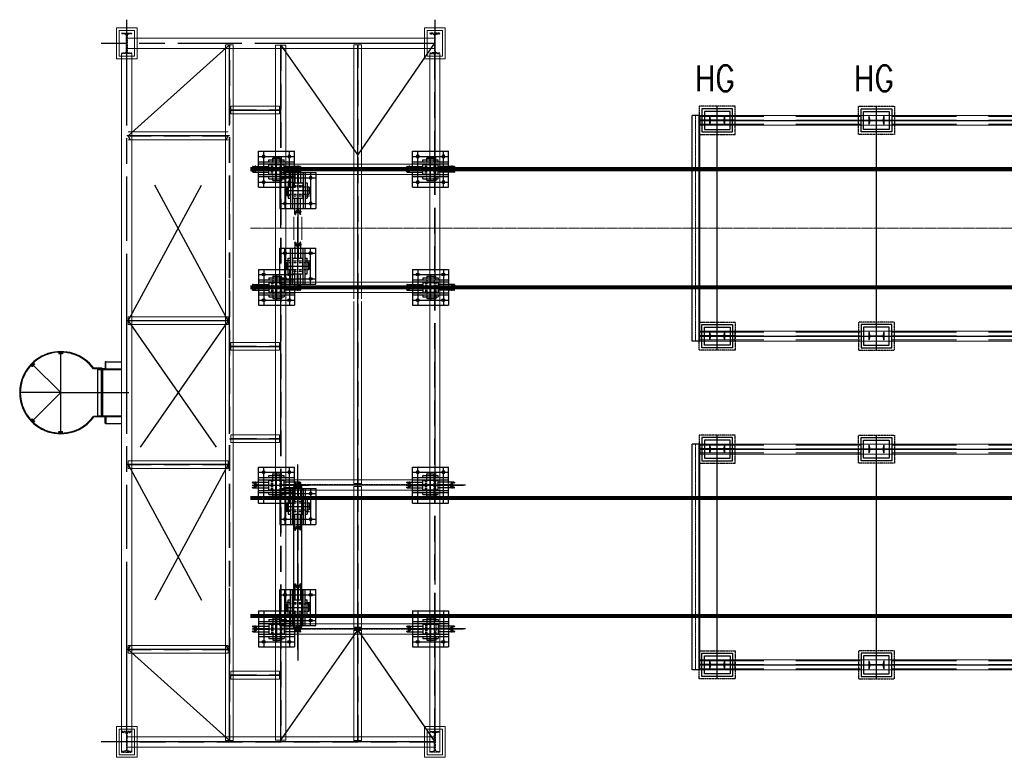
# Model space of a CAD drawing. Header units: inches. Extents: x -204116 to 930598, y -391373 to 256461.
# Tile 63 of 225: x -152857 to -143268, y 244631 to 251812. Entities that reach past the tile are written whole.
import ezdxf
from ezdxf.lldxf.tags import DXFTag

# ---------------------------------------------------------------- set-up
doc = ezdxf.new("R2010")
doc.units = ezdxf.units.IN
doc.header["$LTSCALE"] = 10
doc.header["$MEASUREMENT"] = 0
for name, pattern in [('CENTER', [2, 1.25, -0.25, 0.25, -0.25]), ('CENTRE', [1.5, 0.75, -0.25, 0.25, -0.25]), ('CONTINOUS', [0]), ('DASHED', [0.75, 0.5, -0.25]), ('HIDDEN', [0.375, 0.25, -0.125]), ('PHANTOM', [2.5, 1.25, -0.25, 0.25, -0.25, 0.25, -0.25]), ('PHANTOM2', [1.25, 0.625, -0.125, 0.125, -0.125, 0.125, -0.125])]:
    doc.linetypes.add(name, pattern=pattern)
for name, color, linetype in [('angles', 7, 'Continuous'), ('FDN', 8, 'PHANTOM'), ('H', 3, 'HIDDEN'), ('ismb', 7, 'Continuous'), ('R', 5, 'PHANTOM2')]:
    doc.layers.add(name, color=color, linetype=linetype)
for name, color, linetype, lineweight in [('BEV0002', 1, 'CENTER', 9), ('C', 1, 'CENTER', 25), ('cen', 2, 'CENTER2', 25), ('CTEXT2', 3, 'Continuous', 25), ('HID', 4, 'HIDDEN', 25), ('HIDEN', 8, 'CONTINOUS', 9), ('P', 5, 'PHANTOM2', 9), ('TB', 7, 'Continuous', 0)]:
    doc.layers.add(name, color=color, linetype=linetype, lineweight=lineweight)
doc.styles.get("Standard").update_dxf_attribs({"font": 'simplex.shx'})
tags = doc.linetypes.add('CENTER2', pattern=[1.125, 0.75, -0.125, 0.125, -0.125]).pattern_tags.tags
tags[10:11] = [DXFTag(74, 4), DXFTag(75, 0), DXFTag(340, '0'), DXFTag(46, 1.0), DXFTag(50, 0.0), DXFTag(44, 0.0), DXFTag(45, 0.0)]
tags[8:9] = [DXFTag(74, 4), DXFTag(75, 0), DXFTag(340, '0'), DXFTag(46, 1.0), DXFTag(50, 0.0), DXFTag(44, 0.0), DXFTag(45, 0.0)]
tags[6:7] = [DXFTag(74, 4), DXFTag(75, 0), DXFTag(340, '0'), DXFTag(46, 1.0), DXFTag(50, 0.0), DXFTag(44, 0.0), DXFTag(45, 0.0)]
tags[4:5] = [DXFTag(74, 4), DXFTag(75, 0), DXFTag(340, '0'), DXFTag(46, 1.0), DXFTag(50, 0.0), DXFTag(44, 0.0), DXFTag(45, 0.0)]

# ---------------------------------------------------------------- blocks, each defined once
blk = doc.blocks.new('TakeUp Plan')
for p, q in [((-5795.1, -1097.5, -6.5), (-5795.1, 1097.5, -2.4)), ((-5720.6, 1097.5, -7), (-5795.1, 1097.5, -2.4)), ((-5720.6, 1097.5, -2.1), (-5720.6, 1002.5, -2.1)), ((-5720.6, -1097.5, -2.1), (-5720.6, -1002.5, -2.1)), ((-5720.6, -1097.5, -2), (-5795.1, -1097.5, -6.5))]:
    blk.add_line(p, q)
at = {"color": 1}
blk.add_line((-3781.3, 1050, -2), (-4217.9, 1050, -2), dxfattribs=at)
at = {"color": 2, "elevation": -2}
for points in [[(-5699.6, 937.5), (-5399.6, 937.5), (-5399.6, 1162.5), (-5699.6, 1162.5)], [(-3849.6, 937.5), (-4149.6, 937.5), (-4149.6, 1162.5), (-3849.6, 1162.5)], [(-5699.6, -937.5), (-5399.6, -937.5), (-5399.6, -1162.5), (-5699.6, -1162.5)], [(-3849.6, -937.5), (-4149.6, -937.5), (-4149.6, -1162.5), (-3849.6, -1162.5)]]:
    blk.add_lwpolyline(points, close=True, dxfattribs=at)
at = {"elevation": -2}
for points in [[(-5674.6, 962.5), (-5424.6, 962.5), (-5424.6, 1137.5), (-5674.6, 1137.5)], [(-3874.6, 962.5), (-4124.6, 962.5), (-4124.6, 1137.5), (-3874.6, 1137.5)], [(-5674.6, -962.5), (-5424.6, -962.5), (-5424.6, -1137.5), (-5674.6, -1137.5)], [(-3874.6, -962.5), (-4124.6, -962.5), (-4124.6, -1137.5), (-3874.6, -1137.5)]]:
    blk.add_lwpolyline(points, close=True, dxfattribs=at)
for points in [[(-5378.6, 1052.1), (-5720.6, 1052.1)], [(-5378.6, 1047.9), (-5720.6, 1047.9)], [(-5378.6, -1047.9), (-5720.6, -1047.9)], [(-5378.6, -1052.1), (-5720.6, -1052.1)]]:
    blk.add_lwpolyline(points, dxfattribs=at)
at = {"layer": 'BEV0002'}
blk.add_line((-5760.1, -1097.5, -6.5), (-5760.1, 1097.5, -2.4), dxfattribs=at)
at = {"layer": 'cen', "linetype": 'CENTER', "ltscale": 500}
for p, q in [((-5549.6, -1187.5, -2), (-5549.6, 1187.5, -2)), ((-3999.6, -1187.5, -2), (-3999.6, 1187.5, -2)), ((-5720.6, 1050, -2), (1175.4, 1050, -2)), ((-5720.6, -1050, -2), (1175.4, -1050, -2))]:
    blk.add_line(p, q, dxfattribs=at)
at = {"layer": 'FDN', "ltscale": 0.03, "elevation": -2}
for points in [[(-5724.6, 912.5), (-5374.6, 912.5), (-5374.6, 1187.5), (-5724.6, 1187.5)], [(-3824.6, 912.5), (-4174.6, 912.5), (-4174.6, 1187.5), (-3824.6, 1187.5)], [(-5724.6, -912.5), (-5374.6, -912.5), (-5374.6, -1187.5), (-5724.6, -1187.5)], [(-3824.6, -912.5), (-4174.6, -912.5), (-4174.6, -1187.5), (-3824.6, -1187.5)]]:
    blk.add_lwpolyline(points, close=True, dxfattribs=at)
at = {"layer": 'P', "color": 0, "linetype": 'Continuous'}
for p, q in [((-5378.6, 1097.5, -2), (-5378.6, 1002.5, -2)), ((-5378.6, -1097.5, -2), (-5378.6, -1002.5, -2))]:
    blk.add_line(p, q, dxfattribs=at)
for points, elevation in [([(-5728.9, 1097.5), (-5728.9, -1097.5)], -6.9), ([(-5720.6, 1097.5), (1171.4, 1097.5)], -2), ([(-5720.6, 1097.5), (-5720.6, -1097.5)], -7), ([(-5720.6, 1002.5), (1171.4, 1002.5)], -2), ([(-5720.6, -1002.5), (1171.4, -1002.5)], -2), ([(-5720.6, -1097.5), (1171.4, -1097.5)], -2)]:
    blk.add_lwpolyline(points, dxfattribs=dict(at, elevation=elevation))
at = {"layer": 'P', "color": 2, "linetype": 'HIDDEN', "ltscale": 250, "elevation": -2}
for points in [[(-5720.6, 1087.5), (829.4, 1087.5)], [(-5720.6, 1052.1), (825.4, 1052.1)], [(-5720.6, 1047.9), (825.4, 1047.9)], [(-5720.6, 1012.5), (829.4, 1012.5)], [(-5720.6, -1012.5), (829.4, -1012.5)], [(-5720.6, -1047.9), (825.4, -1047.9)], [(-5720.6, -1052.1), (825.4, -1052.1)], [(-5720.6, -1087.5), (829.4, -1087.5)]]:
    blk.add_lwpolyline(points, dxfattribs=at)
for points in [[(-5474.6, 1087.5), (-5474.6, 1012.5), (-5476.2, 1012.5, -0.373885), (-5480.7, 1016.4), (-5484, 1039.8, 0.373885), (-5492.9, 1047.5), (-5606.3, 1047.5, 0.373885), (-5615.2, 1039.8), (-5618.5, 1016.4, -0.373885), (-5623, 1012.5), (-5624.6, 1012.5), (-5624.6, 1087.5), (-5623, 1087.5, -0.373885), (-5618.5, 1083.6), (-5615.2, 1060.2, 0.373885), (-5606.3, 1052.5), (-5492.9, 1052.5, 0.373885), (-5484, 1060.2), (-5480.7, 1083.6, -0.373885), (-5476.2, 1087.5)], [(-4074.6, 1087.5), (-4074.6, 1012.5), (-4073, 1012.5, 0.373885), (-4068.5, 1016.4), (-4065.2, 1039.8, -0.373885), (-4056.3, 1047.5), (-3942.9, 1047.5, -0.373885), (-3934, 1039.8), (-3930.7, 1016.4, 0.373885), (-3926.2, 1012.5), (-3924.6, 1012.5), (-3924.6, 1087.5), (-3926.2, 1087.5, 0.373885), (-3930.7, 1083.6), (-3934, 1060.2, -0.373885), (-3942.9, 1052.5), (-4056.3, 1052.5, -0.373885), (-4065.2, 1060.2), (-4068.5, 1083.6, 0.373885), (-4073, 1087.5)], [(-5474.6, -1087.5), (-5474.6, -1012.5), (-5476.2, -1012.5, 0.373885), (-5480.7, -1016.4), (-5484, -1039.8, -0.373885), (-5492.9, -1047.5), (-5606.3, -1047.5, -0.373885), (-5615.2, -1039.8), (-5618.5, -1016.4, 0.373885), (-5623, -1012.5), (-5624.6, -1012.5), (-5624.6, -1087.5), (-5623, -1087.5, 0.373885), (-5618.5, -1083.6), (-5615.2, -1060.2, -0.373885), (-5606.3, -1052.5), (-5492.9, -1052.5, -0.373885), (-5484, -1060.2), (-5480.7, -1083.6, 0.373885), (-5476.2, -1087.5)], [(-4074.6, -1087.5), (-4074.6, -1012.5), (-4073, -1012.5, -0.373885), (-4068.5, -1016.4), (-4065.2, -1039.8, 0.373885), (-4056.3, -1047.5), (-3942.9, -1047.5, 0.373885), (-3934, -1039.8), (-3930.7, -1016.4, -0.373885), (-3926.2, -1012.5), (-3924.6, -1012.5), (-3924.6, -1087.5), (-3926.2, -1087.5, -0.373885), (-3930.7, -1083.6), (-3934, -1060.2, 0.373885), (-3942.9, -1052.5), (-4056.3, -1052.5, 0.373885), (-4065.2, -1060.2), (-4068.5, -1083.6, -0.373885), (-4073, -1087.5)]]:
    blk.add_lwpolyline(points, format="xyb", close=True, dxfattribs=at)
blk = doc.blocks.new('SHEEVE TOP')
at = {"color": 153, "ltscale": 20}
for p, q in [((-26.5, 440), (-27.5, 439)), ((-27.5, 435.5), (-27.5, 282.5)), ((-23.6, 433), (-15.4, 407.9)), ((-23, 440), (-21.4, 438.4)), ((-21.4, 438.4), (-11.3, 410.9)), ((-4, 391.9), (-4, 282.5)), ((4, 391.9), (4, 282.5)), ((21.4, 438.4), (11.3, 410.9)), ((23.6, 433), (15.4, 407.9)), ((23, 440), (21.4, 438.4)), ((26.5, 440), (27.5, 439)), ((27.5, 435.5), (27.5, 282.5)), ((-27.5, -20.5), (-27.5, 132.5)), ((-4, 23.1), (-4, 132.5)), ((4, 23.1), (4, 132.5)), ((27.5, -20.5), (27.5, 132.5)), ((-23.6, -18), (-15.4, 7.1)), ((-21.4, -23.4), (-11.3, 4.1)), ((21.4, -23.4), (11.3, 4.1)), ((23.6, -18), (15.4, 7.1)), ((-26.5, -25), (-27.5, -24)), ((-23, -25), (-21.4, -23.4)), ((23, -25), (21.4, -23.4)), ((26.5, -25), (27.5, -24))]:
    blk.add_line(p, q, dxfattribs=at)
at = {"color": 153, "linetype": 'Continuous'}
for p, q in [((-27.5, 435.5), (-27.5, 439)), ((-26.5, 440), (-23, 440)), ((-25.1, 434), (-26, 434)), ((26.5, 440), (23, 440)), ((25.1, 434), (26, 434)), ((27.5, 435.5), (27.5, 439)), ((-175, 382.5), (-175, 32.5)), ((-27.5, 382.5), (-175, 382.5)), ((-52.5, 382.5), (-72.5, 382.5)), ((-72.5, 382.5), (-72.5, 32.5)), ((-52.5, 382.5), (-52.5, 32.5)), ((175, 382.5), (27.5, 382.5)), ((72.5, 382.5), (52.5, 382.5)), ((52.5, 382.5), (52.5, 32.5)), ((72.5, 382.5), (72.5, 32.5)), ((175, 382.5), (175, 32.5)), ((-109.5, 241.5), (-108.5, 242.5)), ((-109.5, 241.5), (-109.5, 173.5)), ((-108.5, 242.5), (-108.5, 172.5)), ((-92.5, 242.5), (-108.5, 242.5)), ((-72.5, 282.5), (-92.5, 282.5)), ((-92.5, 282.5), (-92.5, 132.5)), ((-4, 282.5), (-47.5, 282.5)), ((-47.5, 282.5), (-47.5, 257.5)), ((-47.5, 257.5), (-47.5, 157.5)), ((47.5, 282.5), (4, 282.5)), ((47.5, 282.5), (47.5, 257.5)), ((47.5, 257.5), (47.5, 157.5)), ((92.5, 282.5), (72.5, 282.5)), ((92.5, 282.5), (92.5, 132.5)), ((108.5, 242.5), (92.5, 242.5)), ((109.5, 241.5), (108.5, 242.5)), ((108.5, 242.5), (108.5, 172.5)), ((109.5, 241.5), (109.5, 173.5)), ((-109.5, 173.5), (-108.5, 172.5)), ((-92.5, 172.5), (-108.5, 172.5)), ((-72.5, 132.5), (-92.5, 132.5)), ((-47.5, 157.5), (-47.5, 132.5)), ((-4, 132.5), (-47.5, 132.5)), ((47.5, 132.5), (4, 132.5)), ((47.5, 157.5), (47.5, 132.5)), ((92.5, 132.5), (72.5, 132.5)), ((108.5, 172.5), (92.5, 172.5)), ((109.5, 173.5), (108.5, 172.5)), ((-27.5, 32.5), (-175, 32.5)), ((-52.5, 32.5), (-72.5, 32.5)), ((175, 32.5), (27.5, 32.5)), ((72.5, 32.5), (52.5, 32.5)), ((-27.5, -20.5), (-27.5, -24)), ((-26.5, -25), (-23, -25)), ((-25.1, -19), (-26, -19)), ((26.5, -25), (23, -25)), ((25.1, -19), (26, -19)), ((27.5, -20.5), (27.5, -24))]:
    blk.add_line(p, q, dxfattribs=at)
at = {"color": 153}
for p, q in [((-47.5, 276.4), (-52.5, 276.4)), ((47.5, 276.4), (52.5, 276.4)), ((-47.5, 138.6), (-52.5, 138.6)), ((47.5, 138.6), (52.5, 138.6))]:
    blk.add_line(p, q, dxfattribs=at)
for centre in [(-125, 332.5), (125, 332.5), (-125, 82.5), (125, 82.5)]:
    blk.add_circle(centre, 13.5, dxfattribs=at)
at = {"color": 153, "linetype": 'Continuous'}
for centre, start, end in [((-26, 435.5), 180, 270), ((26, 435.5), 270, 0), ((-26, -20.5), 90, 180), ((26, -20.5), 0, 90)]:
    blk.add_arc(centre, 1.5, start, end, dxfattribs=at)
at = {"color": 153, "ltscale": 20}
for centre, radius, start, end in [((-25.1, 432.5), 1.5, 18.09365, 90), ((0, 415), 17, 204.78863, 238.76707), ((0, 415), 12, 200.22655, 339.77345), ((-14, 391.9), 10, 0, 58.76707), ((14, 391.9), 10, 121.23293, 180), ((0, 415), 17, 301.23293, 335.21137), ((25.1, 432.5), 1.5, 90, 161.90635), ((0, 0), 17, 121.23293, 155.21137), ((0, 0), 12, 20.22655, 159.77345), ((-14, 23.1), 10, 301.23293, 0), ((14, 23.1), 10, 180, 238.76707), ((0, 0), 17, 24.78863, 58.76707), ((-25.1, -17.5), 1.5, 270, 341.90635), ((25.1, -17.5), 1.5, 198.09365, 270)]:
    blk.add_arc(centre, radius, start, end, dxfattribs=at)
at = {"layer": 'C', "color": 153, "linetype": 'Continuous'}
for p, q in [((-78.7, 157.5), (-113.2, 157.5)), ((78.7, 157.5), (113.2, 157.5))]:
    blk.add_line(p, q, dxfattribs=at)
at = {"layer": 'cen', "color": 153}
for p, q in [((-34.6, 415), (31.7, 415)), ((-34.6, 0), (31.7, 0))]:
    blk.add_line(p, q, dxfattribs=at)
at = {"layer": 'cen', "ltscale": 50}
for p, q in [((0, 445.3), (0, -110.4)), ((175, 332.5), (-175, 332.5)), ((-125, 382.5), (-125, 32.5)), ((125, 382.5), (125, 32.5)), ((117.2, 207.5), (-119.7, 207.5)), ((175, 82.5), (-175, 82.5))]:
    blk.add_line(p, q, dxfattribs=at)
at = {"layer": 'H', "color": 153, "linetype": 'HIDDEN'}
for p, q in [((27.5, 382.5), (-27.5, 382.5)), ((92.5, 242.5), (-92.5, 242.5)), ((47.5, 257.5), (-47.5, 257.5)), ((47.5, 257.5), (-47.5, 257.5)), ((92.5, 172.5), (-92.5, 172.5)), ((47.5, 157.5), (-47.5, 157.5)), ((47.5, 157.5), (-47.5, 157.5)), ((27.5, 32.5), (-27.5, 32.5))]:
    blk.add_line(p, q, dxfattribs=at)
at = {"layer": 'R'}
for p, q in [((-26.5, 440), (-27.5, 440)), ((-27.5, 439), (-27.5, 440)), ((-23, 440), (-22, 440)), ((-21.4, 438.4), (-22, 440)), ((21.4, 438.4), (22, 440)), ((23, 440), (22, 440)), ((26.5, 440), (27.5, 440)), ((27.5, 439), (27.5, 440)), ((-27.5, -24), (-27.5, -25)), ((-26.5, -25), (-27.5, -25)), ((-23, -25), (-22, -25)), ((-21.4, -23.4), (-22, -25)), ((21.4, -23.4), (22, -25)), ((23, -25), (22, -25)), ((26.5, -25), (27.5, -25)), ((27.5, -24), (27.5, -25))]:
    blk.add_line(p, q, dxfattribs=at)
for centre in [(0, 415), (0, 0)]:
    blk.add_circle(centre, 11, dxfattribs=at)
blk = doc.blocks.new('Ac75')
blk.add_lwpolyline([(0, 54.4), (1.5, 54.4, -0.414214), (6, 49.9), (6, -7.6, 0.414214), (13, -14.6), (70.5, -14.6, -0.414214), (75, -19.1), (75, -20.6), (0, -20.6)], format="xyb", close=True)
blk = doc.blocks.new('XCZxZxDSAD')
h = blk.add_hatch()
h.set_pattern_fill('ANSI31', color=127, scale=100, angle=90, style=0)
h.set_pattern_definition([(135, (-209940.582, -503.395), (-8.838835, -8.838835), [])])
h.paths.add_polyline_path([(-214784.2, -3081.4), (-214706.5, -3081.4), (-214706.5, -3087.4), (-214787.3, -3087.4, 0.240566), (-215106.5, -2924.4), (-215106.5, -2918.4, -0.238535)])
h.paths.add_polyline_path([(-215106.5, -2918.4), (-215106.5, -2924.4, 1), (-215106.5, -3712.4), (-215106.5, -3718.4, -1)])
h.paths.add_polyline_path([(-215106.5, -3718.4), (-215106.5, -3712.4, 0.240566), (-214787.3, -3549.4), (-214706.5, -3549.4), (-214706.5, -3555.4), (-214784.2, -3555.4, -0.238535)])
h = blk.add_hatch()
h.set_pattern_fill('ANSI31', color=127, scale=20, angle=90, style=0)
h.set_pattern_definition([(135, (-195832.79, -6189.4534), (-1.76776695, -1.76776695), [])])
h.paths.add_polyline_path([(-215106.5, -2924.4, -0.011108), (-215089, -2924.8), (-215089, -2940.8), (-215106.5, -2940.8)])
h.paths.add_polyline_path([(-215106.5, -2940.8), (-215124, -2940.8), (-215124, -2924.8, -0.011108), (-215106.5, -2924.4)])
h = blk.add_hatch()
h.set_pattern_fill('ANSI31', color=127, scale=20, angle=135, style=0)
h.set_pattern_definition([(180, (-199447.7852, 8280.0025), (4e-16, -2.5), [])])
h.paths.add_polyline_path([(-215385.1, -3039.8), (-215373.5, -3051.4), (-215361.1, -3039), (-215372.4, -3027.7, 0.011108)])
h.paths.add_polyline_path([(-215397.2, -3052.5), (-215385.9, -3063.8), (-215373.5, -3051.4), (-215385.1, -3039.8, 0.011108)])
h = blk.add_hatch()
h.set_pattern_fill('ANSI31', color=127, scale=2, angle=90, style=0)
h.set_pattern_definition([(225, (-195832.78993, -447.36802), (-0.1767766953, 0.1767766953), [])])
h.paths.add_polyline_path([(-214706.5, -3087.4), (-214706.5, -3081.4), (-214698.4, -3087.4)])
h = blk.add_hatch()
h.set_pattern_fill('ANSI31', color=127, scale=20, angle=225, style=0)
h.set_pattern_definition([(270, (-226704.8792, 12340.27), (2.5, -7e-16), [])])
h.paths.add_polyline_path([(-215385.1, -3597), (-215373.5, -3585.4), (-215385.9, -3573), (-215397.2, -3584.4, 0.011108)])
h.paths.add_polyline_path([(-215372.4, -3609.1), (-215361.1, -3597.8), (-215373.5, -3585.4), (-215385.1, -3597, 0.011108)])
h = blk.add_hatch()
h.set_pattern_fill('ANSI31', color=127, scale=2, angle=90, style=0)
h.set_pattern_definition([(135, (-195832.78993, -6189.4534), (-0.1767766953, -0.1767766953), [])])
h.paths.add_polyline_path([(-214706.5, -3555.4), (-214706.5, -3549.4), (-214698.4, -3549.4)])
h = blk.add_hatch()
h.set_pattern_fill('ANSI31', color=127, scale=20, angle=270, style=0)
h.set_pattern_definition([(315, (-234380.142, -447.368), (1.76776695, 1.76776695), [])])
h.paths.add_polyline_path([(-215106.5, -3712.4), (-215106.5, -3696), (-215124, -3696), (-215124, -3712, 0.011108)])
h.paths.add_polyline_path([(-215089, -3712), (-215089, -3696), (-215106.5, -3696), (-215106.5, -3712.4, 0.011108)])
at = {"color": 1, "linetype": 'CENTER', "lineweight": 0, "ltscale": 0.5}
blk.add_line((-213260, -1718.4), (-24514.2, -1718.4), dxfattribs=at)
at = {"color": 127}
for p, q in [((-215124, -2924.8), (-215124, -2940.8)), ((-215089, -2940.8), (-215124, -2940.8)), ((-215106.5, -2924.4), (-215106.5, -2940.8)), ((-215089, -2924.8), (-215089, -2940.8)), ((-215397.2, -3052.5), (-215385.9, -3063.8)), ((-215361.1, -3039), (-215385.9, -3063.8)), ((-215385.1, -3039.8), (-215373.5, -3051.4)), ((-215372.4, -3027.7), (-215361.1, -3039)), ((-214670.5, -3018.4), (-214514, -3018.4)), ((-214706.5, -3087.4), (-214787.3, -3087.4)), ((-214706.5, -3081.4), (-214784.2, -3081.4)), ((-214744, -3093.4), (-214514, -3093.4)), ((-214698.5, -3089.4), (-214714.5, -3089.4)), ((-214706.5, -3087.4), (-214706.5, -3081.4)), ((-214706.5, -3087.4), (-214706.5, -3081.4)), ((-214706.5, -3081.4), (-214698.4, -3087.4)), ((-214669, -3087.4), (-214514, -3087.4)), ((-214744, -3543.4), (-214580.2, -3543.4)), ((-214744, -3543.4), (-214514, -3543.4)), ((-215397.2, -3584.4), (-215385.9, -3573)), ((-215385.9, -3573), (-215361.1, -3597.8)), ((-215385.1, -3597), (-215373.5, -3585.4)), ((-215372.4, -3609.1), (-215361.1, -3597.8)), ((-214706.5, -3549.4), (-214787.3, -3549.4)), ((-214706.5, -3555.4), (-214784.2, -3555.4)), ((-214709, -3549.4), (-214682, -3549.4)), ((-214709, -3549.4), (-214682, -3549.4)), ((-214706.5, -3549.4), (-214706.5, -3555.4)), ((-214706.5, -3555.4), (-214698.4, -3549.4)), ((-214670.5, -3618.4), (-214514, -3618.4)), ((-214669, -3549.4), (-214514, -3549.4)), ((-215124, -3712), (-215124, -3696)), ((-215124, -3696), (-215089, -3696)), ((-215106.5, -3712.4), (-215106.5, -3696)), ((-215089, -3712), (-215089, -3696))]:
    blk.add_line(p, q, dxfattribs=at)
for p, q in [((-214714.5, -3089.4), (-214714.5, -3547.4)), ((-214698.5, -3089.4), (-214698.5, -3547.4)), ((-214698.5, -3547.4), (-214714.5, -3547.4))]:
    blk.add_line(p, q)
at = {"color": 1, "linetype": 'CENTER', "lineweight": 0, "ltscale": 0.5, "const_width": 40}
for points in [[(-213260, -1143.4), (-205670.6, -1143.4)], [(-213260, -2293.4), (-205670.6, -2293.4)], [(-213260, -4343.4), (-205670.6, -4343.4)], [(-213260, -5493.4), (-205670.6, -5493.4)]]:
    blk.add_lwpolyline(points, dxfattribs=at)
at = {"color": 127}
for radius, start, end in [(400, 36.33462, 323.66538), (394, 35.89449, 324.10551), (394, 87.4543, 92.5457), (394, 132.4543, 137.5457), (394, 222.4543, 227.5457), (394, 267.4543, 272.5457)]:
    blk.add_arc((-215106.5, -3318.4), radius, start, end, dxfattribs=at)
at = {"layer": 'angles'}
for p, q in [((-214709, -3087.4), (-214682, -3087.4)), ((-214698.5, -3547.4), (-214714.5, -3547.4))]:
    blk.add_line(p, q, dxfattribs=at)
at = {"layer": 'cen', "linetype": 'CENTRE', "ltscale": 200}
for p, q in [((-214464, -6718.4), (-214464, 312.2)), ((-211464, 312.2), (-211464, -6718.4)), ((-211466.8, 81.6), (-214714.6, 81.6)), ((-214451, -818.4), (-213464, 68.6)), ((-213464, -6718.4), (-213464, 68.6)), ((-212964, -6718.4), (-212964, 63.6)), ((-212964, 63.6), (-212214, -1005.4)), ((-212214, -1005.4), (-211466.8, 81.6)), ((-214451, -2618.4), (-213477, -818.4)), ((-213477, -2618.4), (-214451, -818.4)), ((-214451, -2618.4), (-213477, -4018.4)), ((-213477, -2618.4), (-214451, -4018.4)), ((-215106.5, -3718.4), (-215106.5, -2918.4)), ((-215106.5, -3318.4), (-215385.1, -3039.8)), ((-215106.5, -3318.4), (-215500.5, -3318.4)), ((-215106.5, -3318.4), (-215385.1, -3597)), ((-215106.5, -3318.4), (-214444, -3318.4)), ((-214451, -4018.4), (-213477, -5818.4)), ((-213477, -4018.4), (-214451, -5818.4)), ((-212964, -6700.4), (-212214, -5631.4)), ((-212214, -5631.4), (-211464, -6718.4)), ((-214451, -5818.4), (-213464, -6705.4))]:
    blk.add_line(p, q, dxfattribs=at)
at = {"layer": 'cen', "ltscale": 0.5}
for p, q in [((-212214, -6718.4), (-212214, 68.6)), ((-213464, -568.4), (-212964, -568.4)), ((-213464, -818.4), (-214464, -818.4)), ((-211164, -1143.4), (-212964, -1143.4)), ((-212798, -1393.4), (-212798, -2043.4)), ((-212798, -1393.4), (-212798, -2043.4)), ((-211164, -2293.4), (-212964, -2293.4)), ((-213464, -2618.4), (-214464, -2618.4)), ((-213464, -2868.4), (-212964, -2868.4)), ((-214744, -3544.9), (-214744, -3091.9)), ((-214706.5, -3089.4), (-214706.5, -3547.4)), ((-213464, -3768.4), (-212964, -3768.4)), ((-213464, -4018.4), (-214464, -4018.4)), ((-212798, -5818.4), (-212798, -4018.4)), ((-212798, -5818.4), (-212798, -4018.4)), ((-211164, -4218.4), (-212964, -4218.4)), ((-211164, -5618.4), (-212964, -5618.4)), ((-213464, -5818.4), (-214464, -5818.4)), ((-213464, -6068.4), (-212964, -6068.4)), ((-211461.1, -6718.4), (-214714.6, -6718.4))]:
    blk.add_line(p, q, dxfattribs=at)
at = {"layer": 'cen'}
blk.add_line((-212798, -5307.5), (-212798, -5926.7), dxfattribs=at)
at = {"layer": 'H'}
for p, q in [((-214464, -6618.4), (-214514, -6618.4)), ((-214514, -6618.4), (-214513.9, -6618.8)), ((-214509.7, -6623.2), (-214476.3, -6627.9)), ((-214466.8, -6638.8), (-214466.8, -6798)), ((-214414, -6618.4), (-214464, -6618.4)), ((-214461.1, -6798), (-214461.1, -6638.8)), ((-214451.6, -6627.9), (-214418.3, -6623.2)), ((-214414, -6618.8), (-214414, -6618.4)), ((-214513.9, -6818), (-214514, -6818.4)), ((-214513.9, -6818), (-214514, -6818.4)), ((-214514, -6818.4), (-214464, -6818.4)), ((-214514, -6818.4), (-214464, -6818.4)), ((-214476.3, -6808.9), (-214509.7, -6813.6)), ((-214476.3, -6808.9), (-214509.7, -6813.6)), ((-214464, -6818.4), (-214414, -6818.4)), ((-214418.3, -6813.6), (-214451.6, -6808.9)), ((-214414, -6818.4), (-214414, -6818))]:
    blk.add_line(p, q, dxfattribs=at)
for points in [[(-214464, 181.6), (-214414, 181.6), (-214414, 181.2, -0.343452), (-214418.3, 176.8), (-214451.6, 172.1, 0.373885), (-214461.1, 161.2), (-214461.1, 2, 0.373885), (-214451.6, -8.9), (-214418.3, -13.6, -0.343452), (-214414, -18), (-214414, -18.4), (-214464, -18.4), (-214514, -18.4), (-214513.9, -18, -0.343452), (-214509.7, -13.6), (-214476.3, -8.9, 0.373885), (-214466.8, 2), (-214466.8, 161.2, 0.373885), (-214476.3, 172.1), (-214509.7, 176.8, -0.343452), (-214513.9, 181.2), (-214514, 181.6)], [(-211464, -18.4), (-211414, -18.4), (-211414, -18, 0.343452), (-211418.3, -13.6), (-211451.6, -8.9, -0.373885), (-211461.1, 2), (-211461.1, 161.2, -0.373885), (-211451.6, 172.1), (-211418.3, 176.8, 0.343452), (-211414, 181.2), (-211414, 181.6), (-211464, 181.6), (-211514, 181.6), (-211513.9, 181.2, 0.343452), (-211509.7, 176.8), (-211476.3, 172.1, -0.373885), (-211466.8, 161.2), (-211466.8, 2, -0.373885), (-211476.3, -8.9), (-211509.7, -13.6, 0.343452), (-211513.9, -18), (-211514, -18.4)], [(-214464, -6618.4), (-214514, -6618.4), (-214513.9, -6618.8, 0.343452), (-214509.7, -6623.2), (-214476.3, -6627.9, -0.373885), (-214466.8, -6638.8), (-214466.8, -6798, -0.373885), (-214476.3, -6808.9), (-214509.7, -6813.6, 0.343452), (-214513.9, -6818), (-214514, -6818.4), (-214464, -6818.4), (-214414, -6818.4), (-214414, -6818, 0.343452), (-214418.3, -6813.6), (-214451.6, -6808.9, -0.373885), (-214461.1, -6798), (-214461.1, -6638.8, -0.373885), (-214451.6, -6627.9), (-214418.3, -6623.2, 0.343452), (-214414, -6618.8), (-214414, -6618.4)], [(-214464, -6618.4), (-214514, -6618.4), (-214513.9, -6618.8, 0.343452), (-214509.7, -6623.2), (-214476.3, -6627.9, -0.373885), (-214466.8, -6638.8), (-214466.8, -6798, -0.373885), (-214476.3, -6808.9), (-214509.7, -6813.6, 0.343452), (-214513.9, -6818), (-214514, -6818.4), (-214464, -6818.4), (-214414, -6818.4), (-214414, -6818, 0.343452), (-214418.3, -6813.6), (-214451.6, -6808.9, -0.373885), (-214461.1, -6798), (-214461.1, -6638.8, -0.373885), (-214451.6, -6627.9), (-214418.3, -6623.2, 0.343452), (-214414, -6618.8), (-214414, -6618.4)], [(-214464, -6618.4), (-214514, -6618.4), (-214513.9, -6618.8, 0.343452), (-214509.7, -6623.2), (-214476.3, -6627.9, -0.373885), (-214466.8, -6638.8), (-214466.8, -6798, -0.373885), (-214476.3, -6808.9), (-214509.7, -6813.6, 0.343452), (-214513.9, -6818), (-214514, -6818.4), (-214464, -6818.4), (-214414, -6818.4), (-214414, -6818, 0.343452), (-214418.3, -6813.6), (-214451.6, -6808.9, -0.373885), (-214461.1, -6798), (-214461.1, -6638.8, -0.373885), (-214451.6, -6627.9), (-214418.3, -6623.2, 0.343452), (-214414, -6618.8), (-214414, -6618.4)], [(-211464, -6818.4), (-211514, -6818.4), (-211513.9, -6818, -0.343452), (-211509.7, -6813.6), (-211476.3, -6808.9, 0.373885), (-211466.8, -6798), (-211466.8, -6638.8, 0.373885), (-211476.3, -6627.9), (-211509.7, -6623.2, -0.343452), (-211513.9, -6618.8), (-211514, -6618.4), (-211464, -6618.4), (-211414, -6618.4), (-211414, -6618.8, -0.343452), (-211418.3, -6623.2), (-211451.6, -6627.9, 0.373885), (-211461.1, -6638.8), (-211461.1, -6798, 0.373885), (-211451.6, -6808.9), (-211418.3, -6813.6, -0.343452), (-211414, -6818), (-211414, -6818.4)]]:
    blk.add_lwpolyline(points, format="xyb", close=True, dxfattribs=at)
for centre, radius, start, end in [((-214509, -6618.2), 5, 186.17952, 262), ((-214477.8, -6638.8), 11, 0, 82), ((-214450.1, -6638.8), 11, 98, 180), ((-214419, -6618.2), 5, 278, 353.82048), ((-214477.8, -6798), 11, 278, 0), ((-214450.1, -6798), 11, 180, 262), ((-214509, -6818.6), 5, 98, 173.82048), ((-214509, -6818.6), 5, 98, 173.82048), ((-214419, -6818.6), 5, 6.17952, 82)]:
    blk.add_arc(centre, radius, start, end, dxfattribs=at)
at = {"layer": 'HID'}
for p, q in [((-211482, -1141.2), (-212946, -1141.2)), ((-211482, -1145.7), (-212946, -1145.7)), ((-211482, -2291.2), (-212946, -2291.2)), ((-211482, -2295.7), (-212946, -2295.7)), ((-214711.5, -3089.4), (-214711.5, -3547.4)), ((-214701.5, -3089.4), (-214701.5, -3547.4)), ((-211482, -4216.2), (-212946, -4216.2)), ((-211482, -4220.7), (-212946, -4220.7)), ((-211482, -5616.2), (-212946, -5616.2)), ((-211482, -5620.7), (-212946, -5620.7))]:
    blk.add_line(p, q, dxfattribs=at)
at = {"layer": 'HIDEN', "color": 8, "linetype": 'HIDDEN', "ltscale": 5}
for p, q in [((-211534, 206.6), (-211394, 206.6)), ((-214534, -43.4), (-214394, -43.4)), ((-213477, -5855.9), (-213477, -5780.9)), ((-213477, -5855.9), (-213477, -5780.9)), ((-213477, -5855.9), (-213477, -5780.9))]:
    blk.add_line(p, q, dxfattribs=at)
at = {"layer": 'HIDEN', "color": 8, "ltscale": 5}
for p, q in [((-211466.8, 131.6), (-214461.1, 131.6)), ((-211466.8, 31.6), (-214461.1, 31.6)), ((-213501.5, -6705.4), (-213501.5, 68.6)), ((-213426.5, 68.6), (-213501.5, 68.6)), ((-213426.5, -6705.4), (-213426.5, 68.6)), ((-213014, 63.6), (-213014, -6700.4)), ((-212914, 63.6), (-213014, 63.6)), ((-212914, 63.6), (-212914, -6700.4)), ((-212251.5, -2405.4), (-212251.5, 68.6)), ((-212176.5, 68.6), (-212251.5, 68.6)), ((-212176.5, -2405.4), (-212176.5, 68.6)), ((-214514, -6812.7), (-214514, -18.4)), ((-214414, -6812.7), (-214414, -18.4)), ((-211514, -18.4), (-211514, -6813.3)), ((-211414, -18.4), (-211414, -6813.3)), ((-213451, -530.4), (-212977, -530.4)), ((-213451, -605.4), (-213451, -530.4)), ((-212977, -605.4), (-212977, -530.4)), ((-213451, -605.4), (-212977, -605.4)), ((-213477, -780.9), (-214451, -780.9)), ((-213477, -855.9), (-214451, -855.9)), ((-212835.5, -1606.4), (-212835.5, -1830.4)), ((-212760.5, -1606.4), (-212760.5, -1830.4)), ((-212251.5, -2280.4), (-212176.5, -2280.4)), ((-212251.5, -2306.4), (-212176.5, -2306.4)), ((-212251.5, -4205.4), (-212251.5, -2431.4)), ((-212176.5, -4205.4), (-212176.5, -2431.4)), ((-213477, -2580.9), (-214451, -2580.9)), ((-214451, -2580.9), (-214451, -2655.9)), ((-214451, -2580.9), (-214451, -2655.9)), ((-213477, -2580.9), (-213477, -2655.9)), ((-213477, -2655.9), (-214451, -2655.9)), ((-213451, -2831.4), (-212977, -2831.4)), ((-213451, -2831.4), (-213451, -2906.4)), ((-212977, -2831.4), (-212977, -2906.4)), ((-213451, -2906.4), (-212977, -2906.4)), ((-213451, -3730.4), (-212977, -3730.4)), ((-213451, -3805.4), (-213451, -3730.4)), ((-212977, -3805.4), (-212977, -3730.4)), ((-213451, -3805.4), (-212977, -3805.4)), ((-213477, -3980.9), (-214451, -3980.9)), ((-214451, -4055.9), (-214451, -3980.9)), ((-214451, -4055.9), (-214451, -3980.9)), ((-213477, -4055.9), (-213477, -3980.9)), ((-213477, -4055.9), (-214451, -4055.9)), ((-212251.5, -5605.4), (-212251.5, -4231.4)), ((-212176.5, -4231.4), (-212251.5, -4231.4)), ((-212176.5, -4231.4), (-212251.5, -4231.4)), ((-212251.5, -4231.4), (-212176.5, -4231.4)), ((-212176.5, -5605.4), (-212176.5, -4231.4)), ((-212251.5, -6705.4), (-212251.5, -5631.4)), ((-212176.5, -6705.4), (-212176.5, -5631.4)), ((-213477, -5780.9), (-214451, -5780.9)), ((-214451, -5855.9), (-214451, -5780.9)), ((-214451, -5855.9), (-214451, -5780.9)), ((-213477, -5855.9), (-214451, -5855.9)), ((-213451, -6031.4), (-212977, -6031.4)), ((-213451, -6031.4), (-213451, -6106.4)), ((-212977, -6031.4), (-212977, -6106.4)), ((-213451, -6106.4), (-212977, -6106.4)), ((-211394, -6593.4), (-211534, -6593.4)), ((-211461.1, -6668.4), (-214466.8, -6668.4)), ((-213426.5, -6705.4), (-213501.5, -6705.4)), ((-212914, -6700.4), (-213014, -6700.4)), ((-212176.5, -6705.4), (-212251.5, -6705.4)), ((-211461.1, -6768.4), (-214466.8, -6768.4)), ((-214394, -6843.4), (-214534, -6843.4))]:
    blk.add_line(p, q, dxfattribs=at)
at = {"layer": 'HIDEN', "color": 8, "linetype": 'DASHED', "ltscale": 50}
for p, q in [((-211466.8, 83.8), (-214461.1, 83.8)), ((-211466.8, 79.3), (-214461.1, 79.3)), ((-213466.5, -6705.4), (-213466.5, 68.6)), ((-213461.5, -6705.4), (-213461.5, 68.6)), ((-212966.2, 63.6), (-212966.2, -6700.4)), ((-212961.7, 63.6), (-212961.7, -6700.4)), ((-212216.5, -2405.4), (-212216.5, 68.6)), ((-212211.5, -2405.4), (-212211.5, 68.6)), ((-214466.2, -6715.6), (-214466.2, -18.4)), ((-214461.7, -6715.6), (-214461.7, -18.4)), ((-211466.2, -18.4), (-211466.2, -6716.2)), ((-211461.7, -18.4), (-211461.7, -6716.2)), ((-213451, -565.9), (-212977, -565.9)), ((-213451, -570.9), (-212977, -570.9)), ((-213477, -815.9), (-214451, -815.9)), ((-213477, -820.9), (-214451, -820.9)), ((-212800.2, -1830.4), (-212800.2, -1606.4)), ((-212795.7, -1830.4), (-212795.7, -1606.4)), ((-212216.5, -4205.4), (-212216.5, -2431.4)), ((-212211.5, -4205.4), (-212211.5, -2431.4)), ((-213477, -2615.9), (-214451, -2615.9)), ((-213477, -2620.9), (-214451, -2620.9)), ((-213451, -2865.9), (-212977, -2865.9)), ((-213451, -2870.9), (-212977, -2870.9)), ((-213451, -3765.9), (-212977, -3765.9)), ((-213451, -3770.9), (-212977, -3770.9)), ((-213477, -4015.9), (-214451, -4015.9)), ((-213477, -4020.9), (-214451, -4020.9)), ((-212800.2, -4231.4), (-212800.2, -5605.4)), ((-212795.7, -4231.4), (-212795.7, -5605.4)), ((-212216.5, -5605.4), (-212216.5, -4231.4)), ((-212211.5, -5605.4), (-212211.5, -4231.4)), ((-212216.5, -6705.4), (-212216.5, -5631.4)), ((-212211.5, -6705.4), (-212211.5, -5631.4)), ((-213477, -5815.9), (-214451, -5815.9)), ((-213477, -5820.9), (-214451, -5820.9)), ((-213451, -6065.9), (-212977, -6065.9)), ((-213451, -6070.9), (-212977, -6070.9)), ((-211461.1, -6716.2), (-214466.8, -6716.2)), ((-211461.1, -6720.7), (-214466.8, -6720.7))]:
    blk.add_line(p, q, dxfattribs=at)
at = {"layer": 'HIDEN', "color": 8, "ltscale": 25}
for points in [[(-214564, -68.4), (-214564, 231.6), (-214364, 231.6), (-214364, -68.4)], [(-214539, -43.4), (-214539, 206.6), (-214389, 206.6), (-214389, -43.4)], [(-211564, 231.6), (-211564, -68.4), (-211364, -68.4), (-211364, 231.6)], [(-211539, 206.6), (-211539, -43.4), (-211389, -43.4), (-211389, 206.6)], [(-214564, -6868.4), (-214564, -6568.4), (-214364, -6568.4), (-214364, -6868.4)], [(-214539, -6843.4), (-214539, -6593.4), (-214389, -6593.4), (-214389, -6843.4)], [(-211564, -6568.4), (-211564, -6868.4), (-211364, -6868.4), (-211364, -6568.4)], [(-211539, -6593.4), (-211539, -6843.4), (-211389, -6843.4), (-211389, -6593.4)]]:
    blk.add_lwpolyline(points, close=True, dxfattribs=at)
at = {"layer": 'ismb'}
for p, q in [((-212176.5, -1130.4), (-212251.5, -1130.4)), ((-212251.5, -1130.4), (-212176.5, -1130.4)), ((-212835.5, -1156.4), (-212760.5, -1156.4)), ((-212176.5, -1156.4), (-212251.5, -1156.4)), ((-212251.5, -1156.4), (-212176.5, -1156.4)), ((-212835.5, -2280.4), (-212760.5, -2280.4)), ((-212176.5, -2280.4), (-212251.5, -2280.4)), ((-212176.5, -2280.4), (-212251.5, -2280.4)), ((-212176.5, -2306.4), (-212251.5, -2306.4)), ((-212176.5, -2306.4), (-212251.5, -2306.4)), ((-212176.5, -4205.4), (-212251.5, -4205.4)), ((-212176.5, -4205.4), (-212251.5, -4205.4)), ((-212251.5, -4205.4), (-212176.5, -4205.4)), ((-212835.5, -5605.4), (-212835.5, -4231.4)), ((-212835.5, -4231.4), (-212760.5, -4231.4)), ((-212760.5, -5605.4), (-212760.5, -4231.4)), ((-212835.5, -5605.4), (-212760.5, -5605.4)), ((-212176.5, -5605.4), (-212251.5, -5605.4)), ((-212251.5, -5605.4), (-212176.5, -5605.4)), ((-212176.5, -5631.4), (-212251.5, -5631.4)), ((-212251.5, -5631.4), (-212176.5, -5631.4))]:
    blk.add_line(p, q, dxfattribs=at)
at = {"layer": 'TB', "color": 153}
for p, q in [((-211482, -1093.4), (-212946, -1093.4)), ((-211482, -1193.4), (-212946, -1193.4)), ((-211482, -2243.4), (-212946, -2243.4)), ((-211482, -2343.4), (-212946, -2343.4)), ((-211482, -4168.4), (-212946, -4168.4)), ((-211482, -4268.4), (-212946, -4268.4)), ((-211482, -5568.4), (-212946, -5568.4)), ((-211482, -5668.4), (-212946, -5668.4))]:
    blk.add_line(p, q, dxfattribs=at)
for p in [(-203164, -1718.4), (-203164, -4918.4)]:
    blk.add_blockref('TakeUp Plan', p)
at = {"xscale": -1, "rotation": 90}
for p in [(-212798, -1143.4), (-211298, -1143.4), (-212798, -4218.4), (-211298, -4218.4)]:
    blk.add_blockref('SHEEVE TOP', p, dxfattribs=at)
at = {"xscale": -1}
for name, p in [('SHEEVE TOP', (-212798, -1558.4)), ('Ac75', (-214669, -3072.8)), ('SHEEVE TOP', (-212798, -4633.4))]:
    blk.add_blockref(name, p, dxfattribs=at)
for p, rotation in [((-212798, -1878.4), 180), ((-212798, -2293.4), 90), ((-211298, -2293.4), 90), ((-212798, -5203.4), 180), ((-212798, -5618.4), 90), ((-211298, -5618.4), 90)]:
    blk.add_blockref('SHEEVE TOP', p, dxfattribs=dict(rotation=rotation))
at = {"color": 127, "rotation": 180}
blk.add_blockref('Ac75', (-214669, -3564), dxfattribs=at)
at = {"layer": 'CTEXT2', "width": 0.85}
for p in [(-208933.5, -384.1), (-207383.5, -384.1, -2)]:
    blk.add_text('HG', height=250, dxfattribs=at).set_placement(p)

msp = doc.modelspace()

# ---------------------------------------------------------------- block references
msp.add_blockref('XCZxZxDSAD', (62649.9, 251499.7, -4480163))

doc.saveas('drawing.dxf')
